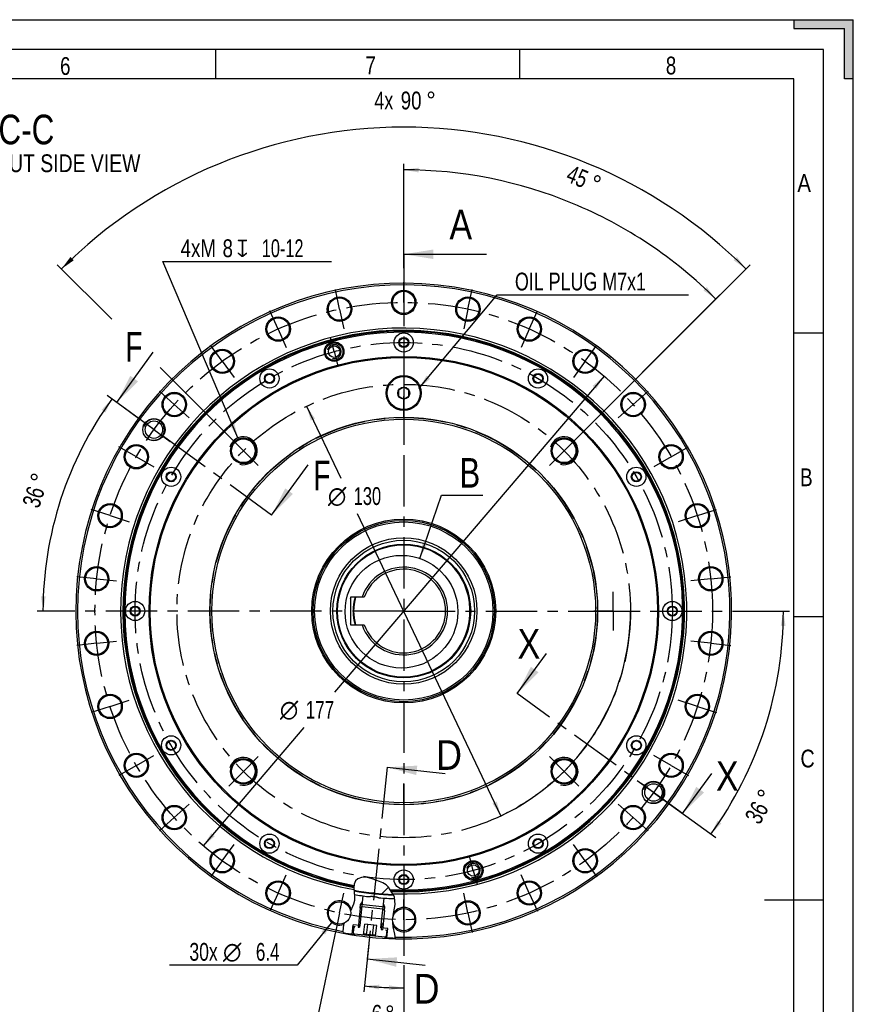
# Model space of a CAD drawing. Header units: millimetres. Extents: x 0 to 420, y 0 to 297.
# Tile 10 of 10: x 279 to 420, y 131 to 297. Entities that reach past the tile are written whole.
import ezdxf
from ezdxf.enums import TextEntityAlignment as Align

# ---------------------------------------------------------------- set-up
doc = ezdxf.new("R2010")
doc.units = ezdxf.units.MM
doc.header["$LTSCALE"] = 23.1
doc.linetypes.add('CENTER', pattern=[0.6, 0.375, -0.075, 0.075, -0.075])
doc.layers.get('0').update_dxf_attribs({"linetype": 'CONTINUOUS'})
for name, color, linetype in [('02___PRT_ALL_AXES', 7, 'CONTINUOUS'), ('7_ALL_FEATURES', 7, 'CONTINUOUS'), ('AXIS-OSI', 7, 'CONTINUOUS'), ('DEFAULT_1', 7, 'CENTER'), ('REZVALC', 7, 'CONTINUOUS')]:
    doc.layers.add(name, color=color, linetype=linetype)
doc.styles.get("Standard").update_dxf_attribs({"font": 'txt', "width": 0.8})
doc.styles.add('TEXTSTYLE_1', font='gdt', dxfattribs={"width": 0.8})
doc.dimstyles.new('DIMSTYLE_1', dxfattribs={"dimtxt": 3, "dimasz": 2.5, "dimexe": 1, "dimexo": 0, "dimgap": 1.5, "dimtad": 0, "dimlfac": 1.7, "dimdsep": 46, "dimtxsty": 'Standard', "dimblk": '_FILLED', "dimblk1": '_FILLED', "dimblk2": '_FILLED', "dimcen": 0.09, "dimclrt": 7, "dimadec": 0, "dimazin": 0, "dimtp": 0.5, "dimtm": 0.5, "dimtfac": 1, "dimtofl": 0, "dimtmove": 0, "dimatfit": 3, "dimldrblk": '_FILLED', "dimfxl": 0, "dimtolj": 1, "dimarcsym": 0})
doc.dimstyles.new('DIMSTYLE_16', dxfattribs={"dimtxt": 3, "dimasz": 2.5, "dimexe": 1, "dimexo": 0, "dimtad": 1, "dimdec": 3, "dimlfac": 1.7, "dimdsep": 46, "dimtxsty": 'Standard', "dimblk": '_FILLED', "dimblk1": '_FILLED', "dimblk2": '_FILLED', "dimcen": 0.09, "dimclrt": 7, "dimadec": 0, "dimazin": 0, "dimtp": 0.2, "dimtm": 0.2, "dimtfac": 1, "dimtdec": 3, "dimtmove": 0, "dimatfit": 2, "dimldrblk": '_FILLED', "dimfxl": 0, "dimtolj": 1, "dimarcsym": 0})
doc.dimstyles.new('DIMSTYLE_17', dxfattribs={"dimtxt": 3, "dimasz": 2.5, "dimexe": 1, "dimexo": 0, "dimtad": 1, "dimdec": 3, "dimlfac": 1.7, "dimdsep": 46, "dimtxsty": 'Standard', "dimblk": '_FILLED', "dimblk1": '_FILLED', "dimblk2": '_FILLED', "dimcen": 0.09, "dimclrt": 7, "dimadec": 0, "dimazin": 0, "dimtp": 0.5, "dimtm": 0.5, "dimtfac": 1, "dimtdec": 3, "dimtmove": 0, "dimatfit": 2, "dimldrblk": '_FILLED', "dimfxl": 0, "dimtolj": 1, "dimarcsym": 0})
doc.dimstyles.new('DIMSTYLE_8', dxfattribs={"dimtxt": 3, "dimasz": 2.5, "dimexe": 1, "dimexo": 0, "dimgap": 1.5, "dimtad": 0, "dimlfac": 1.7, "dimdsep": 46, "dimtxsty": 'Standard', "dimblk": '_FILLED', "dimblk1": '_FILLED', "dimblk2": '_FILLED', "dimcen": 0.09, "dimclrt": 7, "dimadec": 0, "dimazin": 0, "dimtp": 0.5, "dimtm": 0.5, "dimtfac": 1, "dimtdec": 65535, "dimtofl": 0, "dimtmove": 0, "dimatfit": 3, "dimldrblk": '_FILLED', "dimfxl": 0, "dimtolj": 1, "dimarcsym": 0})
doc.dimstyles.get("Standard").update_dxf_attribs({"dimtxt": 3, "dimasz": 2.5, "dimexe": 1, "dimexo": 0, "dimtad": 1, "dimdec": 3, "dimdsep": 46, "dimtxsty": 'Standard', "dimblk": '_FILLED', "dimblk1": '_FILLED', "dimblk2": '_FILLED', "dimcen": 0.09, "dimclrt": 7, "dimadec": 0, "dimazin": 0, "dimtol": 1, "dimtp": 0.001, "dimtm": 0.001, "dimtfac": 1, "dimtdec": 3, "dimtofl": 0, "dimtmove": 0, "dimatfit": 3, "dimldrblk": '_FILLED', "dimfxl": 0, "dimtolj": 1, "dimarcsym": 0})

# ---------------------------------------------------------------- blocks, each defined once
blk = doc.blocks.new('_FILLED')
at = {"color": 0, "linetype": 'ByBlock'}
blk.add_solid([(0, 0), (-1, 0.16), (-1, -0.16)], dxfattribs=at)
blk = doc.blocks.new('*D13')
at = {"color": 7, "linetype": 'Continuous'}
for p, q in [((402.28, 197.26), (409.22, 197.26)), ((386.31, 166.66), (396.8, 159.04))]:
    blk.add_line(p, q, dxfattribs=at)
for start, end in [(342, 360), (324, 342)]:
    blk.add_arc((344.19, 197.26), 64.02, start, end, dxfattribs=at)
for points in [[(408.57, 194.75), (408.22, 197.26), (407.77, 194.77)], [(397.09, 161.91), (395.99, 159.63), (397.75, 161.45)]]:
    blk.add_solid(points, dxfattribs=at)
at = {"color": 7, "linetype": 'Continuous', "style": 'TEXTSTYLE_1'}
blk.add_text('~', height=3, rotation=61.0921, dxfattribs=at).set_placement((406.58, 165.38), align=Align.CENTER)
at = {"color": 7, "linetype": 'Continuous', "width": 0.75}
blk.add_text('36', height=3, rotation=61.0921, dxfattribs=at).set_placement((405.01, 162.54), align=Align.CENTER)
blk = doc.blocks.new('*D14')
at = {"color": 7, "linetype": 'Continuous'}
for p, q in [((302.08, 227.86), (294.18, 233.6)), ((284.67, 197.26), (282.38, 197.26))]:
    blk.add_line(p, q, dxfattribs=at)
for start, end in [(144, 162), (162, 180)]:
    blk.add_arc((344.19, 197.26), 60.82, start, end, dxfattribs=at)
for points in [[(293.89, 230.73), (294.99, 233.01), (293.24, 231.19)], [(283.03, 199.77), (283.38, 197.26), (283.83, 199.75)]]:
    blk.add_solid(points, dxfattribs=at)
at = {"color": 7, "linetype": 'Continuous', "style": 'TEXTSTYLE_1'}
blk.add_text('~', height=3, rotation=72, dxfattribs=at).set_placement((284.2, 219.12), align=Align.CENTER)
at = {"color": 7, "linetype": 'Continuous', "width": 0.75}
blk.add_text('36', height=3, rotation=72, dxfattribs=at).set_placement((283.19, 216.03), align=Align.CENTER)
blk = doc.blocks.new('*D19')
at = {"color": 7, "linetype": 'Continuous'}
for p, q in [((338.29, 141.07), (337.45, 133.05)), ((344.19, 137.52), (344.19, 132.69))]:
    blk.add_line(p, q, dxfattribs=at)
for start, end in [(264, 267), (267, 270)]:
    blk.add_arc((344.19, 197.26), 63.57, start, end, dxfattribs=at)
for points in [[(340.07, 134.23), (337.55, 134.04), (340.01, 133.43)], [(341.69, 133.34), (344.19, 133.69), (341.7, 134.14)]]:
    blk.add_solid(points, dxfattribs=at)
at = {"color": 7, "linetype": 'Continuous', "width": 0.785714}
blk.add_text('6', height=3, rotation=-3, dxfattribs=at).set_placement((339.55, 127.84), align=Align.CENTER)
at = {"color": 7, "linetype": 'Continuous', "style": 'TEXTSTYLE_1'}
blk.add_text('~', height=3, rotation=-3, dxfattribs=at).set_placement((341.73, 127.73), align=Align.CENTER)
blk = doc.blocks.new('*D20')
at = {"color": 7, "linetype": 'Continuous'}
for p, q in [((332.75, 143.42), (329.09, 126.2)), ((344.19, 131.38), (344.19, 124.62))]:
    blk.add_line(p, q, dxfattribs=at)
for start, end in [(258, 264), (264, 270)]:
    blk.add_arc((344.19, 197.26), 71.64, start, end, dxfattribs=at)
for points in [[(331.83, 127.1), (329.3, 127.18), (331.68, 126.31)], [(341.69, 125.26), (344.19, 125.62), (341.7, 126.06)]]:
    blk.add_solid(points, dxfattribs=at)
for s, width, p in [('30x', 0.738095, (327.39, 120.95)), ('12', 0.678571, (332.72, 120.39)), ('=360°', 0.76, (342.4, 119.38))]:
    blk.add_text(s, height=3, rotation=-6, dxfattribs=dict(at, width=width)).set_placement(p, align=Align.CENTER)
at = {"color": 7, "linetype": 'Continuous', "style": 'TEXTSTYLE_1'}
blk.add_text('~', height=3, rotation=-6, dxfattribs=at).set_placement((335.74, 120.08), align=Align.CENTER)
blk = doc.blocks.new('*D42')
at = {"color": 7, "linetype": 'Continuous'}
for p, q in [((332.19, 144.88), (326.25, 137.53)), ((324.75, 137.53), (304.68, 137.53)), ((326.25, 137.53), (324.75, 137.53))]:
    blk.add_line(p, q, dxfattribs=at)
at = {"color": 7, "linetype": 'Continuous', "xscale": 2.5, "yscale": 2.5, "zscale": 2.5, "rotation": 51.08339341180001}
blk.add_blockref('_FILLED', (332.19, 144.88), dxfattribs=at)
at = {"color": 7, "linetype": 'Continuous'}
for s, width, p in [('30x', 0.738095, (312.83, 138.28)), ('6.4', 0.714286, (323.25, 138.28))]:
    blk.add_text(s, height=3, dxfattribs=dict(at, width=width)).set_placement(p, align=Align.RIGHT)
at = {"color": 7, "linetype": 'Continuous', "style": 'TEXTSTYLE_1'}
blk.add_text('n', height=3, dxfattribs=at).set_placement((316.83, 138.28), align=Align.RIGHT)
blk = doc.blocks.new('*D43')
at = {"color": 7, "linetype": 'Continuous'}
for p, q in [((316.24, 226.46), (303.58, 256.2)), ((303.58, 256.2), (305.08, 256.2)), ((305.08, 256.2), (332.04, 256.2))]:
    blk.add_line(p, q, dxfattribs=at)
at = {"color": 7, "linetype": 'Continuous', "xscale": 2.5, "yscale": 2.5, "zscale": 2.5, "rotation": 293.0561390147}
blk.add_blockref('_FILLED', (316.24, 226.46), dxfattribs=at)
at = {"color": 7, "linetype": 'Continuous'}
for s, width, p in [('4xM', 0.785714, (306.58, 256.95)), ('8', 0.785714, (313.65, 256.95)), ('10-12', 0.685714, (320.26, 256.95))]:
    blk.add_text(s, height=3, dxfattribs=dict(at, width=width)).set_placement(p)
at = {"color": 7, "linetype": 'Continuous', "style": 'TEXTSTYLE_1'}
blk.add_text('x', height=3, dxfattribs=at).set_placement((316.01, 256.95))
blk = doc.blocks.new('*D44')
at = {"color": 7, "linetype": 'Continuous'}
for p, q in [((344.19, 255.1), (344.19, 272.68)), ((371.23, 224.3), (397.52, 250.59))]:
    blk.add_line(p, q, dxfattribs=at)
for start, end in [(67.5, 90), (45, 67.5)]:
    blk.add_arc((344.19, 197.26), 74.42, start, end, dxfattribs=at)
for points in [[(346.7, 272.04), (344.19, 271.68), (346.69, 271.24)], [(394.74, 251.33), (396.82, 249.88), (395.3, 251.91)]]:
    blk.add_solid(points, dxfattribs=at)
at = {"color": 7, "linetype": 'Continuous', "width": 0.75}
blk.add_text('45', height=3, rotation=-22.5, dxfattribs=at).set_placement((372.9, 269.17), align=Align.CENTER)
at = {"color": 7, "linetype": 'Continuous', "style": 'TEXTSTYLE_1'}
blk.add_text('~', height=3, rotation=-22.5, dxfattribs=at).set_placement((375.9, 267.93), align=Align.CENTER)
blk = doc.blocks.new('*D45')
at = {"color": 7, "linetype": 'Continuous'}
for p, q in [((294.95, 246.5), (285.78, 255.67)), ((371.23, 224.3), (402.6, 255.67)), ((317.16, 224.3), (303.11, 238.35))]:
    blk.add_line(p, q, dxfattribs=at)
for start, end in [(90, 135), (45, 90)]:
    blk.add_arc((344.19, 197.26), 81.61, start, end, dxfattribs=at)
for points in [[(288.01, 256.99), (286.49, 254.96), (288.56, 256.42)], [(399.82, 256.42), (401.9, 254.96), (400.38, 256.99)]]:
    blk.add_solid(points, dxfattribs=at)
for s, width, p in [('4x', 0.75, (340.84, 281.87)), ('90', 0.785714, (345.44, 281.87))]:
    blk.add_text(s, height=3, dxfattribs=dict(at, width=width)).set_placement(p, align=Align.CENTER)
at = {"color": 7, "linetype": 'Continuous', "style": 'TEXTSTYLE_1'}
blk.add_text('~', height=3, dxfattribs=at).set_placement((348.8, 281.87), align=Align.CENTER)
blk = doc.blocks.new('*D46')
at = {"color": 7, "linetype": 'Continuous'}
for p, q in [((327.81, 231.81), (333.58, 219.65)), ((360.58, 162.71), (336.42, 213.65))]:
    blk.add_line(p, q, dxfattribs=at)
at = {"color": 7, "linetype": 'Continuous', "xscale": 2.5, "yscale": 2.5, "zscale": 2.5}
for p, rotation in [((327.81, 231.81), 115.3676369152), ((360.58, 162.71), 295.3676369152)]:
    blk.add_blockref('_FILLED', p, dxfattribs=dict(at, rotation=rotation))
at = {"color": 7, "linetype": 'Continuous', "width": 0.690476}
blk.add_text('130', height=3, dxfattribs=at).set_placement((338.07, 215.15), align=Align.CENTER)
at = {"color": 7, "linetype": 'Continuous', "style": 'TEXTSTYLE_1'}
blk.add_text('n', height=3, dxfattribs=at).set_placement((332.96, 215.15), align=Align.CENTER)
blk = doc.blocks.new('*D56')
at = {"color": 7, "linetype": 'Continuous'}
for p, q in [((377.97, 236.88), (332.55, 183.6)), ((310.42, 157.64), (327.43, 177.6))]:
    blk.add_line(p, q, dxfattribs=at)
at = {"color": 7, "linetype": 'Continuous', "xscale": 2.5, "yscale": 2.5, "zscale": 2.5}
for p, rotation in [((377.97, 236.88), 49.5517875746), ((310.42, 157.64), 229.5517875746)]:
    blk.add_blockref('_FILLED', p, dxfattribs=dict(at, rotation=rotation))
at = {"color": 7, "linetype": 'Continuous', "style": 'TEXTSTYLE_1'}
blk.add_text('n', height=3, dxfattribs=at).set_placement((324.86, 179.1), align=Align.CENTER)
at = {"color": 7, "linetype": 'Continuous', "width": 0.714286}
blk.add_text('177', height=3, dxfattribs=at).set_placement((330.07, 179.1), align=Align.CENTER)

msp = doc.modelspace()

# ---------------------------------------------------------------- linework, layer by layer
at = {"color": 7, "linetype": 'Continuous'}
for p, q in [((10, 297), (410, 297)), ((410, 297), (420, 297)), ((410, 297), (410, 295.5)), ((420, 287), (420, 297)), ((410, 295.5), (418.5, 295.5)), ((418.5, 287), (418.5, 295.5)), ((415, 292), (15, 292)), ((312.5, 287), (312.5, 292)), ((363.75, 287), (363.75, 292)), ((415, 5), (415, 292)), ((410, 287), (20, 287)), ((410, 10), (410, 287)), ((420, 287), (418.5, 287)), ((420, 10), (420, 287)), ((346.734103, 234.771641), (359.945614, 250.585028)), ((359.945614, 250.585028), (362.945614, 250.585028)), ((362.945614, 250.585028), (392.231329, 250.585028)), ((410, 244.16), (415, 244.16)), ((344.194269, 235.044731), (343.311916, 234.535305)), ((343.311916, 234.535305), (343.311916, 233.516451)), ((345.076622, 234.535305), (344.194269, 235.044731)), ((345.076622, 233.516451), (345.076622, 234.535305)), ((343.311916, 233.516451), (344.194269, 233.007025)), ((344.194269, 233.007025), (345.076622, 233.516451)), ((346.903804, 206.13278), (350.584281, 216.827531)), ((350.584281, 216.827531), (353.584281, 216.827531)), ((353.584281, 216.827531), (357.512853, 216.827531)), ((410, 196.33), (415, 196.33)), ((335.825161, 151.18697), (335.803797, 150.510472)), ((336.046946, 151.748628), (335.825161, 151.18697)), ((336.48148, 152.101717), (336.046946, 151.748628)), ((337.066349, 152.30441), (336.48148, 152.101717)), ((337.695485, 152.359198), (337.066349, 152.30441)), ((338.310598, 152.271164), (337.695485, 152.359198)), ((338.890172, 152.087354), (338.310598, 152.271164)), ((339.466138, 151.870742), (338.890172, 152.087354)), ((340.091407, 151.653468), (339.466138, 151.870742)), ((340.69829, 151.409132), (340.091407, 151.653468)), ((341.236791, 151.077001), (340.69829, 151.409132)), ((335.803797, 150.510472), (335.863775, 149.794804)), ((335.863775, 149.794804), (335.900785, 149.104938)), ((341.622626, 150.679365), (340.52313, 149.57987)), ((341.605831, 150.702732), (341.236791, 151.077001)), ((341.921896, 150.262991), (341.605831, 150.702732)), ((342.213703, 149.794804), (341.921896, 150.262991)), ((342.373788, 149.532621), (342.213703, 149.794804)), ((342.521008, 149.26931), (342.373788, 149.532621)), ((335.741661, 147.84098), (335.368298, 147.029678)), ((335.870121, 148.453096), (335.741661, 147.84098)), ((335.900785, 149.104938), (335.870121, 148.453096)), ((336.843883, 144.209462), (337.36988, 149.213992)), ((336.920301, 147.750283), (337.266057, 148.226175)), ((340.35396, 143.840538), (340.879958, 148.845068)), ((341.015391, 147.319872), (340.776134, 147.857251)), ((342.641102, 149.001063), (342.521008, 149.26931)), ((342.766093, 147.7906), (342.641102, 149.001063)), ((415, 148.5), (405, 148.5)), ((335.368298, 147.029678), (335.204021, 146.76616)), ((336.858813, 147.16527), (336.62965, 144.984927)), ((336.858813, 147.16527), (336.920301, 147.750283)), ((337.182064, 147.427033), (336.858813, 147.16527)), ((341.015391, 147.319872), (336.920301, 147.750283)), ((337.182064, 147.427033), (340.692141, 147.058109)), ((340.692141, 147.058109), (340.953904, 146.734859)), ((340.953904, 146.734859), (340.72474, 144.554516)), ((340.953904, 146.734859), (341.015391, 147.319872)), ((342.440848, 145.886242), (342.537396, 146.50279)), ((342.537396, 146.50279), (342.766093, 147.7906)), ((334.127662, 144.616595), (334.030403, 144.33564)), ((336.62965, 144.984927), (336.551377, 144.240206)), ((336.62965, 144.984927), (336.83906, 144.726327)), ((336.83906, 144.726327), (336.754638, 143.923104)), ((340.72474, 144.554516), (340.46614, 144.345106)), ((340.72474, 144.554516), (340.646467, 143.809794)), ((342.435964, 143.99212), (342.377074, 144.711529)), ((334.030403, 144.33564), (333.928498, 143.23983)), ((333.928498, 143.23983), (334.000687, 142.91481)), ((335.509893, 142.772416), (335.673857, 144.332437)), ((335.646188, 144.069181), (335.938695, 144.038437)), ((336.843883, 144.209462), (335.673857, 144.332437)), ((335.789367, 144.024558), (335.684839, 143.030037)), ((335.789367, 144.024558), (335.93562, 144.009187)), ((335.841896, 142.836086), (341.048511, 142.288849)), ((335.938695, 144.038437), (335.93562, 144.009187)), ((336.551377, 144.240206), (336.520633, 143.947699)), ((336.520633, 143.947699), (336.754638, 143.923104)), ((337.431931, 142.668967), (337.616393, 144.424006)), ((339.642938, 144.211007), (337.616393, 144.424006)), ((337.938568, 142.615717), (338.123029, 144.370756)), ((338.95184, 142.509218), (339.136302, 144.264257)), ((339.458476, 142.455969), (339.642938, 144.211007)), ((341.523986, 143.717563), (340.35396, 143.840538)), ((340.46614, 144.345106), (340.381718, 143.541883)), ((340.381718, 143.541883), (340.615723, 143.517288)), ((340.646467, 143.809794), (340.615723, 143.517288)), ((341.203811, 143.485051), (341.200736, 143.455801)), ((341.200736, 143.455801), (341.346989, 143.440429)), ((341.203811, 143.485051), (341.496317, 143.454308)), ((341.346989, 143.440429), (341.242461, 142.445907)), ((341.360021, 142.157543), (341.523986, 143.717563)), ((342.698594, 142.77442), (342.435964, 143.99212)), ((342.813561, 141.984296), (342.698594, 142.77442))]:
    msp.add_line(p, q, dxfattribs=at)
for points in [[(337.938568, 142.615717), (337.907243, 142.652258), (337.876594, 142.683894), (337.846743, 142.710489), (337.817324, 142.732451), (337.788068, 142.750133), (337.758813, 142.763562), (337.72934, 142.772888), (337.699557, 142.778091), (337.669343, 142.779205), (337.638569, 142.77622), (337.607147, 142.769171), (337.574835, 142.757958), (337.541469, 142.742583), (337.506722, 142.722766), (337.470161, 142.698193), (337.431931, 142.668967)], [(337.938568, 142.615717), (338.011571, 142.641288), (338.081738, 142.66233), (338.148793, 142.678751), (338.213562, 142.690825), (338.276668, 142.698802), (338.338435, 142.702661), (338.399336, 142.702479), (338.45955, 142.698212), (338.519332, 142.689856), (338.578926, 142.677365), (338.638511, 142.660748), (338.698542, 142.639832), (338.759341, 142.614571), (338.821483, 142.584582), (338.885734, 142.549414), (338.95184, 142.509218)], [(339.458476, 142.455969), (339.427151, 142.492509), (339.396502, 142.524145), (339.366651, 142.55074), (339.337232, 142.572702), (339.307976, 142.590385), (339.278721, 142.603813), (339.249248, 142.613139), (339.219465, 142.618342), (339.189251, 142.619456), (339.158477, 142.616471), (339.127055, 142.609423), (339.094743, 142.598209), (339.061377, 142.582834), (339.02663, 142.563017), (338.990069, 142.538444), (338.95184, 142.509218)]]:
    msp.add_lwpolyline(points, dxfattribs=at)
for centre, radius in [((344.194269, 249.319996), 2.058824), ((344.194269, 249.319996), 1.882353), ((333.370631, 248.182385), 2.058824), ((333.370631, 248.182385), 1.882353), ((355.017907, 248.182385), 2.058824), ((355.017907, 248.182385), 1.882353), ((323.020038, 244.819274), 2.058824), ((323.020038, 244.819274), 1.882353), ((365.3685, 244.819274), 2.058824), ((365.3685, 244.819274), 1.882353), ((332.471289, 241.01193), 1.647059), ((332.471289, 241.01193), 1.470588), ((313.59486, 239.377645), 2.058824), ((313.59486, 239.377645), 1.882353), ((374.793678, 239.377645), 2.058824), ((374.793678, 239.377645), 1.882353), ((344.194269, 197.261172), 42.941176), ((344.194269, 197.261172), 42.764706), ((344.194269, 234.025878), 2.794118), ((344.194269, 234.025878), 1.018853), ((305.507024, 232.095324), 2.058824), ((305.507024, 232.095324), 1.882353), ((382.881514, 232.095324), 2.058824), ((382.881514, 232.095324), 1.882353), ((344.194269, 197.261172), 32.692559), ((344.194269, 197.261172), 32.352941), ((317.157833, 224.297608), 2.176471), ((317.157833, 224.297608), 2), ((371.230705, 224.297608), 2.176471), ((371.230705, 224.297608), 2), ((299.110005, 223.290584), 2.058824), ((299.110005, 223.290584), 1.882353), ((389.278533, 223.290584), 2.058824), ((389.278533, 223.290584), 1.882353), ((294.683386, 213.348233), 2.058824), ((294.683386, 213.348233), 1.882353), ((393.705152, 213.348233), 2.058824), ((393.705152, 213.348233), 1.882353), ((344.194269, 197.261172), 15.508218), ((344.194269, 197.261172), 15.294118), ((344.194269, 197.261172), 15.022423), ((344.194269, 197.261172), 12.352941), ((344.194269, 197.261172), 11.941176), ((344.194269, 197.261172), 11.289773), ((343.809751, 197.142067), 9.508211), ((292.420629, 202.702801), 2.058824), ((292.420629, 202.702801), 1.882353), ((395.967909, 202.702801), 2.058824), ((395.967909, 202.702801), 1.882353), ((292.420629, 191.819543), 2.058824), ((292.420629, 191.819543), 1.882353), ((395.967909, 191.819543), 2.058824), ((395.967909, 191.819543), 1.882353), ((294.683386, 181.174111), 2.058824), ((294.683386, 181.174111), 1.882353), ((393.705152, 181.174111), 2.058824), ((393.705152, 181.174111), 1.882353), ((299.110005, 171.23176), 2.058824), ((299.110005, 171.23176), 1.882353), ((389.278533, 171.23176), 2.058824), ((389.278533, 171.23176), 1.882353), ((317.157833, 170.224736), 2.176471), ((317.157833, 170.224736), 2), ((371.230705, 170.224736), 2.176471), ((371.230705, 170.224736), 2), ((305.507024, 162.42702), 2.058824), ((382.881514, 162.42702), 2.058824), ((305.507024, 162.42702), 1.882353), ((382.881514, 162.42702), 1.882353), ((313.59486, 155.144699), 2.058824), ((313.59486, 155.144699), 1.882353), ((374.793678, 155.144699), 2.058824), ((374.793678, 155.144699), 1.882353), ((355.917249, 153.510414), 1.647059), ((355.917249, 153.510414), 1.470588), ((323.020038, 149.70307), 2.058824), ((323.020038, 149.70307), 1.882353), ((365.3685, 149.70307), 2.058824), ((365.3685, 149.70307), 1.882353), ((333.370631, 146.339959), 1.882353), ((355.017907, 146.339959), 2.058824), ((355.017907, 146.339959), 1.882353), ((344.194269, 145.202349), 1.882353)]:
    msp.add_circle(centre, radius, dxfattribs=at)
for centre, radius, start, end in [((344.194269, 197.261172), 55.294118, 268.56916099, 259.37663865), ((344.194269, 197.261172), 55, 268.51673138, 259.24558002), ((344.194269, 197.261172), 47.727075, 267.78679798, 259.89889809), ((344.194269, 197.261172), 47.352941, 267.48275003, 259.79954302), ((344.194269, 197.261172), 47.205882, 267.36021068, 259.77321083), ((344.194269, 197.261172), 47.029412, 267.20896885, 259.74139343), ((332.471289, 241.01193), 1.176471, 255, 165), ((302.077796, 227.860581), 1.764706, 255, 165), ((317.157833, 224.297608), 2.352941, 255, 165), ((371.230705, 224.297608), 2.352941, 255, 165), ((344.194269, 197.261172), 11.176471, 274.90944951, 88.49947522), ((344.194269, 197.261172), 9.240485, 165.31637593, 166.99283634), ((344.194269, 197.261172), 8.529412, 163.98484687, 196.01515313), ((344.194269, 197.261172), 8.457516, 163.84562909, 196.15437091), ((344.194269, 197.261172), 38.235294, 295.36763692, 360), ((344.194269, 197.261172), 9.240485, 193.00716366, 194.68362407), ((317.157833, 170.224736), 2.352941, 255, 165), ((371.230705, 170.224736), 2.352941, 255, 165), ((386.310742, 166.661763), 1.764706, 255, 165), ((355.917249, 153.510414), 1.176471, 255, 165), ((344.194269, 197.261172), 47.823529, 259.9296255, 267.85967729), ((344.194269, 197.261172), 47.941176, 259.96693213, 267.94533187), ((333.370631, 146.339959), 2.058824, 17.80553599, 289.31693346), ((344.194269, 197.261172), 48.529412, 260.13796828, 262.93560122), ((344.194269, 197.261172), 48.529412, 265.06439878, 268.19586109), ((344.194269, 145.202349), 2.058824, 210.62527866, 144.32990684), ((344.194269, 197.261172), 55.176471, 259.32441764, 261.23169988), ((335.860342, 143.01159), 0.176471, 174, 264), ((341.066957, 142.464353), 0.176471, 264, 354), ((344.194269, 197.261172), 55.176471, 266.76830012, 268.54823078)]:
    msp.add_arc(centre, radius, start, end, dxfattribs=at)
for points in [[(410, 295.5), (410, 297), (420, 297)], [(410, 295.5), (420, 297), (418.5, 295.5)], [(418.5, 295.5), (420, 297), (418.5, 287)], [(420, 297), (420, 287), (418.5, 287)], [(348.030009, 236.946642), (346.734103, 234.771641), (348.643942, 236.433723)], [(347.339095, 208.626877), (346.903804, 206.13278), (348.095554, 208.36655)]]:
    msp.add_solid(points, dxfattribs=at)
at = {"layer": '02___PRT_ALL_AXES', "color": 7, "linetype": 'CENTER'}
for p, q in [((344.194269, 249.319996), (344.194269, 252.702349)), ((333.370631, 248.182385), (332.6674, 251.490826)), ((355.017907, 248.182385), (355.721138, 251.490826)), ((344.194269, 249.319996), (344.194269, 245.937643)), ((323.020038, 244.819274), (321.644311, 247.909207)), ((333.370631, 248.182385), (334.073862, 244.873945)), ((355.017907, 248.182385), (354.314676, 244.873945)), ((365.3685, 244.819274), (366.744227, 247.909207)), ((323.020038, 244.819274), (324.395765, 241.729341)), ((365.3685, 244.819274), (363.992773, 241.729341)), ((332.471289, 241.01193), (331.831853, 243.398335)), ((313.59486, 239.377645), (311.606763, 242.114026)), ((332.471289, 241.01193), (333.110724, 238.625525)), ((374.793678, 239.377645), (376.781775, 242.114026)), ((313.59486, 239.377645), (315.582957, 236.641264)), ((374.793678, 239.377645), (372.805581, 236.641264)), ((305.507024, 232.095324), (302.993446, 234.35856)), ((382.881514, 232.095324), (385.395092, 234.35856)), ((344.194269, 229.908231), (344.194269, 233.467054)), ((305.507024, 232.095324), (308.020602, 229.832088)), ((382.881514, 232.095324), (380.367936, 229.832088)), ((302.077796, 227.860581), (299.341415, 229.848678)), ((344.194269, 229.908231), (344.194269, 226.349407)), ((302.077796, 227.860581), (304.814177, 225.872484)), ((317.157833, 224.297608), (314.68296, 226.772482)), ((371.230705, 224.297608), (373.705578, 226.772482)), ((299.110005, 223.290584), (296.180802, 224.98176)), ((317.157833, 224.297608), (319.632707, 221.822734)), ((371.230705, 224.297608), (368.755831, 221.822734)), ((389.278533, 223.290584), (392.207736, 224.98176)), ((299.110005, 223.290584), (302.039209, 221.599407)), ((389.278533, 223.290584), (386.349329, 221.599407)), ((294.683386, 213.348233), (291.466577, 214.393438)), ((393.705152, 213.348233), (396.921961, 214.393438)), ((294.683386, 213.348233), (297.900194, 212.303029)), ((393.705152, 213.348233), (390.488344, 212.303029)), ((292.420629, 202.702801), (289.056805, 203.056353)), ((292.420629, 202.702801), (295.784453, 202.349249)), ((395.967909, 202.702801), (392.604085, 202.349249)), ((395.967909, 202.702801), (399.331733, 203.056353)), ((379.488387, 197.261172), (379.488387, 200.525878)), ((379.488387, 197.261172), (376.223681, 197.261172)), ((379.488387, 197.261172), (382.753093, 197.261172)), ((379.488387, 197.261172), (379.488387, 193.996466)), ((292.420629, 191.819543), (289.056805, 191.465991)), ((292.420629, 191.819543), (295.784453, 192.173095)), ((395.967909, 191.819543), (392.604085, 192.173095)), ((395.967909, 191.819543), (399.331733, 191.465991)), ((294.683386, 181.174111), (291.466577, 180.128906)), ((294.683386, 181.174111), (297.900194, 182.219315)), ((393.705152, 181.174111), (390.488344, 182.219315)), ((393.705152, 181.174111), (396.921961, 180.128906)), ((299.110005, 171.23176), (302.039209, 172.922937)), ((389.278533, 171.23176), (386.349329, 172.922937)), ((299.110005, 171.23176), (296.180802, 169.540584)), ((317.157833, 170.224736), (319.632707, 172.69961)), ((371.230705, 170.224736), (368.755831, 172.69961)), ((389.278533, 171.23176), (392.207736, 169.540584)), ((317.157833, 170.224736), (314.68296, 167.749863)), ((371.230705, 170.224736), (373.705578, 167.749863)), ((344.194269, 164.614113), (344.194269, 168.172937)), ((386.310742, 166.661763), (383.574361, 168.649861)), ((386.310742, 166.661763), (389.047123, 164.673666)), ((305.507024, 162.42702), (308.020602, 164.690256)), ((344.194269, 164.614113), (344.194269, 161.05529)), ((382.881514, 162.42702), (380.367936, 164.690256)), ((305.507024, 162.42702), (302.993446, 160.163784)), ((382.881514, 162.42702), (385.395092, 160.163784)), ((313.59486, 155.144699), (315.582957, 157.88108)), ((374.793678, 155.144699), (372.805581, 157.88108)), ((313.59486, 155.144699), (311.606763, 152.408318)), ((355.917249, 153.510414), (355.277814, 155.896819)), ((374.793678, 155.144699), (376.781775, 152.408318)), ((323.020038, 149.70307), (324.395765, 152.793003)), ((355.917249, 153.510414), (356.556685, 151.124009)), ((365.3685, 149.70307), (363.992773, 152.793003)), ((323.020038, 149.70307), (321.644311, 146.613137)), ((333.370631, 146.339959), (334.073862, 149.648399)), ((355.017907, 146.339959), (354.314676, 149.648399)), ((365.3685, 149.70307), (366.744227, 146.613137)), ((344.194269, 145.202349), (344.194269, 148.584701)), ((333.370631, 146.339959), (332.6674, 143.031518)), ((355.017907, 146.339959), (355.721138, 143.031518)), ((344.194269, 145.202349), (344.194269, 141.819996))]:
    msp.add_line(p, q, dxfattribs=at)
at = {"layer": '02___PRT_ALL_AXES', "color": 7, "linetype": 'Continuous'}
for points in [[(338.225886, 149.100169), (338.311664, 149.114163), (338.399293, 149.125557), (338.488527, 149.134385), (338.579008, 149.140656), (338.670298, 149.14438), (338.762383, 149.145591), (338.855252, 149.144316), (338.948517, 149.140579), (339.04183, 149.134403), (339.135053, 149.125813), (339.22798, 149.11484), (339.320485, 149.101487), (339.412504, 149.08575), (339.503633, 149.067686), (339.593449, 149.047358), (339.681959, 149.024739), (339.769153, 148.999796), (339.854603, 148.972609), (339.937968, 148.943239), (340.018993, 148.911706)], [(335.887415, 142.594586), (335.868746, 142.616801), (335.850588, 142.639132), (335.832949, 142.661581), (335.815837, 142.684139), (335.799258, 142.706797), (335.78322, 142.729556)], [(341.083756, 142.172447), (341.063336, 142.153519), (341.042408, 142.134803), (341.02098, 142.116297), (340.99906, 142.098006), (340.976656, 142.079938), (340.953776, 142.06209)]]:
    msp.add_lwpolyline(points, dxfattribs=at)
at = {"layer": '02___PRT_ALL_AXES', "color": 7, "linetype": 'CENTER'}
for radius in [52.058824, 45.294118, 38.235294, 32.647059]:
    msp.add_circle((344.194269, 197.261172), radius, dxfattribs=at)
at = {"layer": '02___PRT_ALL_AXES', "color": 7, "linetype": 'Continuous'}
for centre, radius in [((332.471289, 241.01193), 0.970588), ((344.194269, 234.025878), 2.941176), ((302.077796, 227.860581), 1.882353), ((302.077796, 227.860581), 1.470588), ((386.310742, 166.661763), 1.882353), ((386.310742, 166.661763), 1.470588), ((355.917249, 153.510414), 0.970588)]:
    msp.add_circle(centre, radius, dxfattribs=at)
msp.add_arc((344.194269, 197.261172), 55.294118, 259.3766494, 268.56916104, dxfattribs=at)
at = {"layer": '7_ALL_FEATURES', "color": 7, "linetype": 'Continuous'}
for p, q in [((335.194269, 199.496466), (335.194269, 195.025878)), ((337.539146, 199.614113), (335.311916, 199.614113)), ((335.311916, 194.908231), (337.539146, 194.908231))]:
    msp.add_line(p, q, dxfattribs=at)
msp.add_circle((344.194269, 197.261172), 11.176471, dxfattribs=at)
for centre, radius, start, end in [((344.194269, 197.261172), 7.398441, 198.54395093, 161.45604907), ((344.194269, 197.261172), 7.058824, 199.47122063, 160.52877937), ((335.311916, 199.496466), 0.117647, 90, 180), ((335.311916, 195.025878), 0.117647, 180, 270)]:
    msp.add_arc(centre, radius, start, end, dxfattribs=at)
at = {"layer": 'AXIS-OSI', "color": 7, "linetype": 'Continuous'}
for p, q in [((343.345224, 242.55529), (343.769747, 243.290584)), ((343.769747, 241.819996), (343.345224, 242.55529)), ((343.769747, 243.290584), (344.618791, 243.290584)), ((344.618791, 243.290584), (345.043314, 242.55529)), ((345.043314, 242.55529), (344.618791, 241.819996)), ((344.618791, 241.819996), (343.769747, 241.819996)), ((320.698166, 236.487029), (321.122688, 237.222323)), ((321.122688, 235.751734), (320.698166, 236.487029)), ((321.122688, 237.222323), (321.971732, 237.222323)), ((321.971732, 237.222323), (322.396255, 236.487029)), ((322.396255, 236.487029), (321.971732, 235.751734)), ((365.992283, 236.487029), (366.416806, 237.222323)), ((366.416806, 235.751734), (365.992283, 236.487029)), ((366.416806, 237.222323), (367.26585, 237.222323)), ((367.26585, 237.222323), (367.690372, 236.487029)), ((367.690372, 236.487029), (367.26585, 235.751734)), ((321.971732, 235.751734), (321.122688, 235.751734)), ((367.26585, 235.751734), (366.416806, 235.751734)), ((304.119368, 219.908231), (304.54389, 220.643525)), ((304.54389, 219.172937), (304.119368, 219.908231)), ((304.54389, 220.643525), (305.392935, 220.643525)), ((305.392935, 220.643525), (305.817457, 219.908231)), ((305.817457, 219.908231), (305.392935, 219.172937)), ((382.571081, 219.908231), (382.995603, 220.643525)), ((382.995603, 219.172937), (382.571081, 219.908231)), ((382.995603, 220.643525), (383.844648, 220.643525)), ((383.844648, 220.643525), (384.26917, 219.908231)), ((384.26917, 219.908231), (383.844648, 219.172937)), ((305.392935, 219.172937), (304.54389, 219.172937)), ((383.844648, 219.172937), (382.995603, 219.172937)), ((298.051107, 197.261172), (298.475629, 197.996466)), ((298.475629, 197.996466), (299.324674, 197.996466)), ((299.324674, 197.996466), (299.749196, 197.261172)), ((388.639342, 197.261172), (389.063864, 197.996466)), ((389.063864, 197.996466), (389.912909, 197.996466)), ((389.912909, 197.996466), (390.337431, 197.261172)), ((298.475629, 196.525878), (298.051107, 197.261172)), ((299.324674, 196.525878), (298.475629, 196.525878)), ((299.749196, 197.261172), (299.324674, 196.525878)), ((389.063864, 196.525878), (388.639342, 197.261172)), ((389.912909, 196.525878), (389.063864, 196.525878)), ((390.337431, 197.261172), (389.912909, 196.525878)), ((304.119368, 174.614113), (304.54389, 175.349407)), ((304.54389, 173.878819), (304.119368, 174.614113)), ((304.54389, 175.349407), (305.392935, 175.349407)), ((305.392935, 175.349407), (305.817457, 174.614113)), ((305.817457, 174.614113), (305.392935, 173.878819)), ((382.571081, 174.614113), (382.995603, 175.349407)), ((382.995603, 173.878819), (382.571081, 174.614113)), ((382.995603, 175.349407), (383.844648, 175.349407)), ((383.844648, 175.349407), (384.26917, 174.614113)), ((384.26917, 174.614113), (383.844648, 173.878819)), ((305.392935, 173.878819), (304.54389, 173.878819)), ((383.844648, 173.878819), (382.995603, 173.878819)), ((320.698166, 158.035316), (321.122688, 158.77061)), ((321.122688, 157.300021), (320.698166, 158.035316)), ((321.122688, 158.77061), (321.971732, 158.77061)), ((321.971732, 158.77061), (322.396255, 158.035316)), ((322.396255, 158.035316), (321.971732, 157.300021)), ((365.992283, 158.035316), (366.416806, 158.77061)), ((366.416806, 157.300021), (365.992283, 158.035316)), ((366.416806, 158.77061), (367.26585, 158.77061)), ((367.26585, 158.77061), (367.690372, 158.035316)), ((367.690372, 158.035316), (367.26585, 157.300021)), ((321.971732, 157.300021), (321.122688, 157.300021)), ((367.26585, 157.300021), (366.416806, 157.300021)), ((343.345224, 151.967054), (343.769747, 152.702349)), ((343.769747, 151.23176), (343.345224, 151.967054)), ((343.769747, 152.702349), (344.618791, 152.702349)), ((344.618791, 151.23176), (343.769747, 151.23176)), ((344.618791, 152.702349), (345.043314, 151.967054)), ((345.043314, 151.967054), (344.618791, 151.23176))]:
    msp.add_line(p, q, dxfattribs=at)
for centre, radius in [((344.194269, 242.55529), 1.617647), ((344.194269, 242.55529), 0.849045), ((344.194269, 242.55529), 0.735294), ((321.54721, 236.487029), 1.617647), ((366.841328, 236.487029), 1.617647), ((321.54721, 236.487029), 0.849045), ((321.54721, 236.487029), 0.735294), ((366.841328, 236.487029), 0.849045), ((366.841328, 236.487029), 0.735294), ((304.968412, 219.908231), 1.617647), ((383.420126, 219.908231), 1.617647), ((304.968412, 219.908231), 0.849045), ((304.968412, 219.908231), 0.735294), ((383.420126, 219.908231), 0.849045), ((383.420126, 219.908231), 0.735294), ((298.900151, 197.261172), 1.617647), ((298.900151, 197.261172), 0.849045), ((298.900151, 197.261172), 0.735294), ((389.488387, 197.261172), 1.617647), ((389.488387, 197.261172), 0.849045), ((389.488387, 197.261172), 0.735294), ((304.968412, 174.614113), 1.617647), ((383.420126, 174.614113), 1.617647), ((304.968412, 174.614113), 0.849045), ((304.968412, 174.614113), 0.735294), ((383.420126, 174.614113), 0.849045), ((383.420126, 174.614113), 0.735294), ((321.54721, 158.035316), 1.617647), ((366.841328, 158.035316), 1.617647), ((321.54721, 158.035316), 0.849045), ((321.54721, 158.035316), 0.735294), ((366.841328, 158.035316), 0.849045), ((366.841328, 158.035316), 0.735294), ((344.194269, 151.967054), 1.617647), ((344.194269, 151.967054), 0.849045), ((344.194269, 151.967054), 0.735294)]:
    msp.add_circle(centre, radius, dxfattribs=at)
at = {"layer": 'DEFAULT_1', "color": 7, "linetype": 'CENTER'}
for p, q in [((344.194269, 257.436127), (344.194269, 237.436127)), ((321.926478, 213.43967), (295.801607, 232.420499)), ((344.194269, 197.261172), (284.669612, 197.261172)), ((344.194269, 197.261172), (402.281862, 197.261172)), ((391.224403, 163.09178), (363.344805, 183.347494)), ((341.424974, 170.913093), (338.026525, 138.579012)), ((344.194269, 147.797055), (344.194269, 127.797055))]:
    msp.add_line(p, q, dxfattribs=at)
at = {"layer": 'DEFAULT_1', "color": 9, "linetype": 'CENTER'}
msp.add_line((344.194269, 237.436127), (344.194269, 147.797055), dxfattribs=at)
at = {"layer": 'REZVALC', "color": 7, "linetype": 'Continuous'}
msp.add_line((335.982723, 150.094902), (340.41806, 149.534589), dxfattribs=at)
for centre, start, end in [((335.997468, 150.211621), 202.93325936, 262.8), ((340.432805, 149.651308), 262.8, 322.36988334)]:
    msp.add_arc(centre, 0.117647, start, end, dxfattribs=at)

# ---------------------------------------------------------------- texts
at = {"color": 7, "linetype": 'Continuous'}
for s, height, width, p in [('6', 3, 0.785714, (286.247496, 287.692368)), ('7', 3, 0.785714, (337.728908, 287.804491)), ('8', 3, 0.785714, (388.391097, 287.771796)), ('INPUT SIDE VIEW', 3, 0.814286, (272.206999, 271.285372)), ('A', 3, 0.857143, (410.565641, 267.946383)), ('A', 5, 0.857143, (351.904059, 259.936127)), ('OIL PLUG M7x1', 3, 0.750916, (362.945614, 251.335028)), ('F', 5, 0.714286, (297.234105, 239.32748)), ('F', 5, 0.714286, (328.945265, 217.62535)), ('B', 5, 0.785714, (353.584281, 218.077531)), ('B', 3, 0.785714, (411.038219, 218.320981)), ('X', 5, 0.857143, (363.390567, 189.248625)), ('D', 5, 0.904762, (349.649265, 170.4776)), ('C', 3, 0.833333, (411.084537, 170.881538)), ('X', 5, 0.857143, (396.837943, 166.936755)), ('D', 5, 0.904762, (345.859742, 131.053808))]:
    msp.add_text(s, height=height, dxfattribs=dict(at, width=width)).set_placement(p)
at = {"color": 7, "linetype": 'Continuous', "width": 0.793651}
msp.add_text('C-C', height=5, dxfattribs=at).set_placement((285.28336, 275.982214), align=Align.RIGHT)

# ---------------------------------------------------------------- dimensions: what is measured, and where the dimension line sits
at = {"color": 7, "linetype": 'Continuous'}
for base, line1, line2, text, picture, middle in [((344.194269, 278.866416), ((370.653669, 223.720572), (371.230705, 224.297608)), ((317.734869, 223.720572), (317.157833, 224.297608)), '4x<>', '*D45', (344.194269, 278.866416)), ((336.705339, 126.008763), ((332.897918, 144.116021), (332.74896, 143.415228)), ((344.194269, 132.094475), (344.194269, 131.378026)), '30x<>=360°', '*D20', (336.705339, 126.008763))]:
    dim = msp.add_angular_dim_2l(base=base, line1=line1, line2=line2, text=text, dimstyle='DIMSTYLE_1', override={"dimtad": 2}, dxfattribs=at)
    dim.commit()
    dim.dimension.update_dxf_attribs({"geometry": picture, "text_midpoint": middle, "dimtype": 162})
for base, line1, line2, picture, middle in [((372.673663, 266.016511), ((370.704474, 223.771377), (371.230705, 224.297608)), ((344.194269, 254.356938), (344.194269, 255.10114)), '*D44', (372.673663, 266.016511)), ((286.353076, 216.054915), ((302.569823, 227.503103), (302.077796, 227.860581)), ((285.27779, 197.261172), (284.669612, 197.261172)), '*D14', (286.353076, 216.054915)), ((405.084813, 177.476635), ((385.792776, 167.038088), (386.310742, 166.661763)), ((401.641621, 197.261172), (402.281862, 197.261172)), '*D13', (400.240838, 166.311725)), ((340.867426, 133.78123), ((338.354856, 141.702873), (338.288411, 141.070685)), ((344.194269, 138.156747), (344.194269, 137.521076)), '*D19', (340.867426, 133.78123))]:
    dim = msp.add_angular_dim_2l(base=base, line1=line1, line2=line2, dimstyle='DIMSTYLE_8', override={"dimtad": 2}, dxfattribs=at)
    dim.commit()
    dim.dimension.update_dxf_attribs({"geometry": picture, "text_midpoint": middle, "dimtype": 162})
for p1, p2, text, dimstyle, picture, middle in [((316.236344, 226.4626), (318.079322, 222.132616), '4xM<>{\\Fgdt;x}10-12', 'DIMSTYLE_16', '*D43', (318.560734, 258.451349)), ((310.420562, 157.644789), (377.967976, 236.877555), '%%c<>', 'DIMSTYLE_17', '*D56', (328.070274, 180.59781)), ((327.81332, 231.809721), (360.575218, 162.712623), '%%c<>', 'DIMSTYLE_17', '*D46', (336.068891, 216.648153)), ((332.188158, 144.875373), (334.553104, 147.804544), '30x%%c<>', 'DIMSTYLE_16', '*D42', (314.71824, 139.775394))]:
    dim = msp.add_diameter_dim_2p(p1=p1, p2=p2, text=text, dimstyle=dimstyle, override={"dimtih": 1, "dimtoh": 1, "dimpost": '<>'}, dxfattribs=at)
    dim.commit()
    dim.dimension.update_dxf_attribs({"geometry": picture, "text_midpoint": middle, "dimtype": 163})

# ---------------------------------------------------------------- leaders
for points in [[(344.194269, 257.436127), (358.154059, 257.436127)], [(295.801607, 232.420499), (301.96178, 240.89925)], [(321.926478, 213.43967), (328.086651, 221.918421)], [(363.344805, 183.347494), (368.256047, 190.107239)], [(341.424974, 170.913093), (351.183781, 169.887401)], [(391.224403, 163.09178), (396.135645, 169.851525)], [(338.026525, 138.579012), (347.785333, 137.55332)]]:
    msp.add_leader(points, dimstyle='Standard', override={"dimasz": 5, "dimtad": 0}, dxfattribs=at)

doc.saveas('drawing.dxf')
